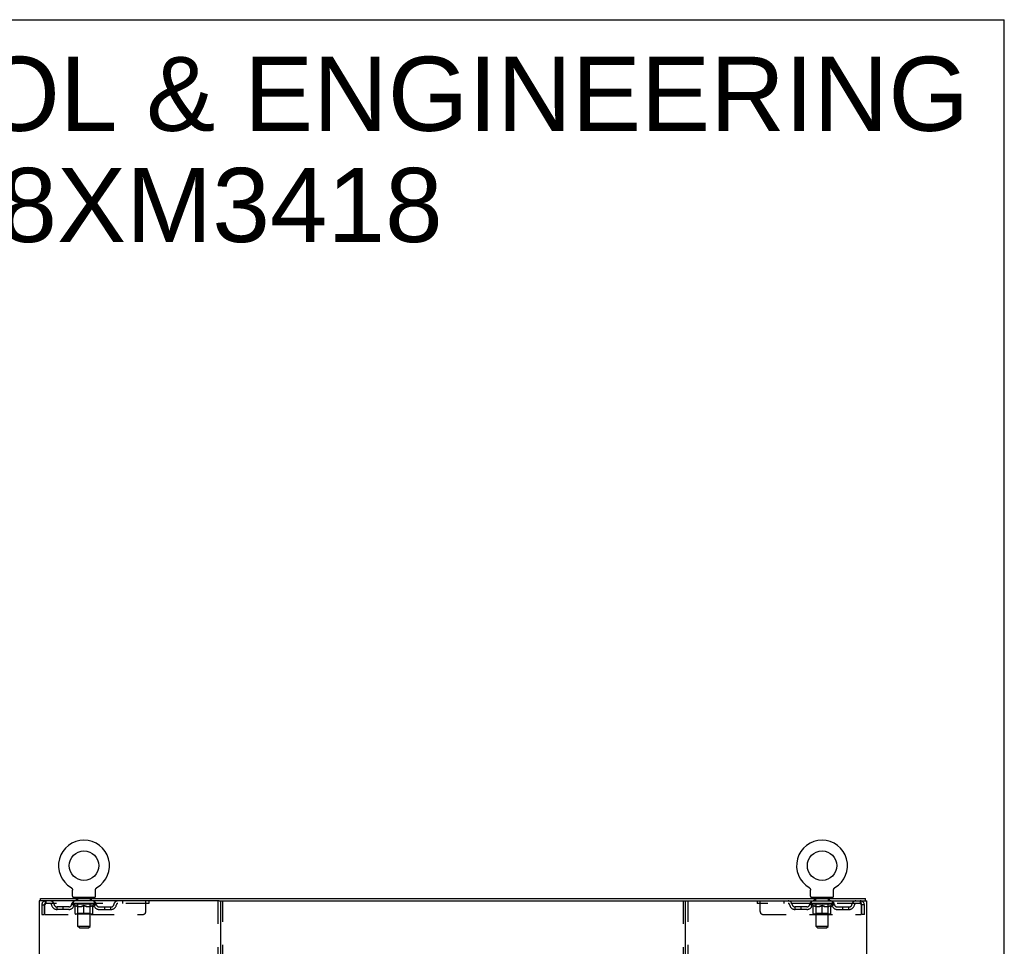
# Model space of a CAD drawing. Header units: inches. Extents: x 0 to 174, y 0 to 112.
# Tile 13 of 13: x 133 to 174, y 74 to 112. Entities that reach past the tile are written whole.
import ezdxf

# ---------------------------------------------------------------- set-up
doc = ezdxf.new("R2010")
doc.units = ezdxf.units.IN
doc.header["$LTSCALE"] = 9.560375
doc.header["$MEASUREMENT"] = 0
doc.linetypes.add('HIDDEN', pattern=[0.2, 0.1, -0.1])
doc.layers.get('0').update_dxf_attribs({"linetype": 'CONTINUOUS'})
doc.layers.add('DEFAULT_2', color=8, linetype='HIDDEN')
doc.layers.add('DIMENSIONS', color=7, linetype='CONTINUOUS')
doc.styles.get("Standard").update_dxf_attribs({"font": 'arial.ttf'})

msp = doc.modelspace()

# ---------------------------------------------------------------- linework, layer by layer
at = {"color": 7, "linetype": 'Continuous'}
for p, q in [((0, 112.475), (173.825, 112.475)), ((173.825, 0), (173.825, 112.475)), ((135.205, 76.551), (135.205, 76.551)), ((135.205, 76.551), (135.208, 76.549)), ((135.208, 76.549), (135.212, 76.546)), ((135.212, 76.546), (135.215, 76.544)), ((135.215, 76.544), (135.219, 76.541)), ((135.219, 76.541), (135.222, 76.538)), ((135.222, 76.538), (135.225, 76.536)), ((135.225, 76.536), (135.229, 76.533)), ((135.229, 76.533), (135.232, 76.529)), ((135.232, 76.529), (135.235, 76.526)), ((135.235, 76.526), (135.237, 76.523)), ((135.237, 76.523), (135.24, 76.52)), ((135.24, 76.52), (135.243, 76.516)), ((135.243, 76.516), (135.245, 76.512)), ((135.245, 76.513), (135.247, 76.509)), ((135.247, 76.509), (135.25, 76.505)), ((135.25, 76.505), (135.252, 76.501)), ((135.252, 76.501), (135.254, 76.497)), ((135.254, 76.497), (135.256, 76.493)), ((135.255, 76.493), (135.257, 76.489)), ((135.257, 76.489), (135.259, 76.485)), ((135.259, 76.485), (135.26, 76.481)), ((135.26, 76.481), (135.261, 76.477)), ((135.261, 76.477), (135.262, 76.473)), ((135.262, 76.473), (135.263, 76.469)), ((135.263, 76.469), (135.264, 76.464)), ((135.266, 76.451), (135.266, 76.447)), ((135.266, 76.447), (135.266, 76.443)), ((135.266, 76.194), (135.266, 76.443)), ((136.216, 76.194), (136.216, 76.443)), ((136.218, 76.464), (136.219, 76.469)), ((136.219, 76.473), (136.221, 76.477)), ((136.219, 76.469), (136.219, 76.473)), ((136.221, 76.477), (136.222, 76.481)), ((136.222, 76.481), (136.223, 76.485)), ((136.223, 76.485), (136.225, 76.489)), ((136.225, 76.489), (136.226, 76.493)), ((136.226, 76.493), (136.228, 76.497)), ((136.228, 76.497), (136.23, 76.501)), ((136.23, 76.501), (136.232, 76.505)), ((136.232, 76.505), (136.234, 76.509)), ((136.234, 76.509), (136.237, 76.513)), ((136.237, 76.512), (136.239, 76.516)), ((136.239, 76.516), (136.242, 76.52)), ((136.242, 76.52), (136.245, 76.523)), ((136.245, 76.523), (136.247, 76.526)), ((136.247, 76.526), (136.25, 76.529)), ((136.25, 76.529), (136.253, 76.533)), ((136.253, 76.533), (136.257, 76.536)), ((136.256, 76.536), (136.26, 76.538)), ((136.26, 76.538), (136.263, 76.541)), ((136.263, 76.541), (136.267, 76.544)), ((136.266, 76.544), (136.27, 76.546)), ((136.27, 76.546), (136.274, 76.549)), ((136.27, 76.546), (136.272, 76.547)), ((136.274, 76.549), (136.277, 76.551)), ((136.277, 76.551), (136.277, 76.551)), ((165.747, 76.551), (165.747, 76.551)), ((165.747, 76.551), (165.75, 76.549)), ((165.75, 76.549), (165.754, 76.546)), ((165.754, 76.546), (165.757, 76.544)), ((165.757, 76.544), (165.761, 76.541)), ((165.761, 76.541), (165.764, 76.538)), ((165.764, 76.538), (165.767, 76.536)), ((165.767, 76.536), (165.771, 76.533)), ((165.771, 76.533), (165.774, 76.529)), ((165.774, 76.529), (165.777, 76.526)), ((165.777, 76.526), (165.779, 76.523)), ((165.779, 76.523), (165.782, 76.52)), ((165.782, 76.52), (165.785, 76.516)), ((165.785, 76.516), (165.787, 76.512)), ((165.787, 76.513), (165.789, 76.509)), ((165.789, 76.509), (165.792, 76.505)), ((165.792, 76.505), (165.794, 76.501)), ((165.794, 76.501), (165.796, 76.497)), ((165.796, 76.497), (165.798, 76.493)), ((165.797, 76.493), (165.799, 76.489)), ((165.799, 76.489), (165.801, 76.485)), ((165.801, 76.485), (165.802, 76.481)), ((165.802, 76.481), (165.803, 76.477)), ((165.803, 76.477), (165.804, 76.473)), ((165.804, 76.473), (165.805, 76.469)), ((165.805, 76.469), (165.806, 76.464)), ((165.808, 76.451), (165.808, 76.447)), ((165.808, 76.447), (165.808, 76.443)), ((165.808, 76.194), (165.808, 76.443)), ((166.758, 76.194), (166.758, 76.443)), ((166.76, 76.464), (166.761, 76.469)), ((166.761, 76.473), (166.763, 76.477)), ((166.761, 76.469), (166.761, 76.473)), ((166.763, 76.477), (166.764, 76.481)), ((166.764, 76.481), (166.765, 76.485)), ((166.765, 76.485), (166.767, 76.489)), ((166.767, 76.489), (166.768, 76.493)), ((166.768, 76.493), (166.77, 76.497)), ((166.77, 76.497), (166.772, 76.501)), ((166.772, 76.501), (166.774, 76.505)), ((166.774, 76.505), (166.776, 76.509)), ((166.776, 76.509), (166.779, 76.513)), ((166.779, 76.512), (166.781, 76.516)), ((166.781, 76.516), (166.784, 76.52)), ((166.784, 76.52), (166.787, 76.523)), ((166.787, 76.523), (166.789, 76.526)), ((166.789, 76.526), (166.792, 76.529)), ((166.792, 76.529), (166.795, 76.533)), ((166.795, 76.533), (166.799, 76.536)), ((166.798, 76.536), (166.802, 76.538)), ((166.802, 76.538), (166.805, 76.541)), ((166.805, 76.541), (166.809, 76.544)), ((166.808, 76.544), (166.812, 76.546)), ((166.812, 76.546), (166.816, 76.549)), ((166.812, 76.546), (166.814, 76.547)), ((166.816, 76.549), (166.819, 76.551)), ((166.819, 76.551), (166.819, 76.551)), ((133.939, 76), (133.939, 76.104)), ((135.303, 76.134), (135.303, 76.104)), ((136.178, 76.134), (135.303, 76.134)), ((136.178, 76.134), (136.178, 76.104)), ((141.328, 76), (160.696, 76)), ((165.845, 76.134), (165.845, 76.104)), ((166.72, 76.134), (165.845, 76.134)), ((166.72, 76.134), (166.72, 76.104)), ((168.085, 76), (168.085, 76.104))]:
    msp.add_line(p, q, dxfattribs=at)
at = {"color": 3, "linetype": 'Continuous'}
for p, q in [((133.887, 76), (133.887, 8.208)), ((141.328, 76), (133.887, 76)), ((133.939, 76.104), (168.085, 76.104)), ((141.387, 76), (141.387, 8.208)), ((160.637, 8.208), (160.637, 76)), ((160.696, 76), (168.137, 76)), ((168.137, 8.208), (168.137, 76))]:
    msp.add_line(p, q, dxfattribs=at)
at = {"color": 7, "linetype": 'Continuous'}
for points in [[(135.264, 76.464), (135.265, 76.46), (135.265, 76.456), (135.266, 76.451), (135.266, 76.447)], [(136.216, 76.447), (136.216, 76.451), (136.217, 76.456), (136.217, 76.46), (136.218, 76.464)], [(136.216, 76.443), (136.216, 76.447), (136.216, 76.451), (136.217, 76.456), (136.217, 76.46), (136.218, 76.464)], [(165.806, 76.464), (165.807, 76.46), (165.807, 76.456), (165.808, 76.451), (165.808, 76.447)], [(166.758, 76.443), (166.758, 76.447), (166.758, 76.451), (166.759, 76.456), (166.759, 76.46), (166.76, 76.464)], [(166.758, 76.447), (166.758, 76.451), (166.759, 76.456), (166.759, 76.46), (166.76, 76.464)]]:
    msp.add_lwpolyline(points, dxfattribs=at)
for centre in [(135.741, 77.458), (166.283, 77.458)]:
    msp.add_circle(centre, 0.609, dxfattribs=at)
for centre, radius, start, end in [((135.741, 77.458), 1.054, 300.3993, 239.6007), ((166.283, 77.458), 1.054, 300.3993, 239.6007), ((135.326, 76.194), 0.06, 180, 270), ((136.156, 76.194), 0.06, 270, 360), ((165.868, 76.194), 0.06, 180, 270), ((166.698, 76.194), 0.06, 270, 360)]:
    msp.add_arc(centre, radius, start, end, dxfattribs=at)
at = {"layer": 'DEFAULT_2', "color": 8, "linetype": 'HIDDEN'}
for p, q in [((135.205, 76.551), (135.205, 76.551)), ((135.21, 76.547), (135.212, 76.546)), ((165.747, 76.551), (165.747, 76.551)), ((165.752, 76.547), (165.754, 76.546)), ((133.991, 75.833), (133.991, 75.438)), ((133.991, 75.833), (134.095, 75.833)), ((134.095, 75.833), (134.095, 75.438)), ((134.125, 75.438), (134.125, 75.833)), ((134.158, 76), (134.158, 75.896)), ((138.428, 75.896), (134.158, 75.896)), ((135.235, 75.859), (135.235, 75.896)), ((135.362, 75.77), (135.235, 75.859)), ((136.247, 75.859), (135.235, 75.859)), ((135.242, 75.891), (135.242, 75.896)), ((135.249, 75.888), (135.249, 75.891)), ((135.249, 75.888), (136.233, 75.888)), ((135.256, 75.888), (135.256, 75.891)), ((135.257, 75.888), (135.257, 75.891)), ((135.265, 75.891), (135.265, 75.896)), ((135.278, 75.888), (135.278, 75.891)), ((135.28, 75.888), (135.28, 75.891)), ((135.303, 75.896), (135.303, 76)), ((135.303, 75.891), (135.303, 75.896)), ((135.314, 75.888), (135.314, 75.891)), ((135.316, 75.888), (135.316, 75.891)), ((135.48, 75.891), (135.319, 75.891)), ((135.353, 75.891), (135.353, 75.896)), ((135.354, 75.888), (135.354, 75.891)), ((135.355, 75.888), (135.355, 75.891)), ((135.357, 75.888), (135.357, 75.891)), ((135.363, 75.888), (135.363, 75.891)), ((135.363, 75.888), (135.363, 75.891)), ((135.366, 75.888), (135.366, 75.891)), ((135.368, 75.888), (135.368, 75.892)), ((135.37, 75.48), (135.37, 75.804)), ((135.372, 75.888), (135.372, 75.891)), ((135.383, 75.888), (135.383, 75.891)), ((135.396, 76.134), (135.396, 76.104)), ((135.398, 75.888), (135.398, 75.893)), ((135.398, 75.888), (135.398, 75.891)), ((135.414, 75.888), (135.414, 75.891)), ((135.414, 75.888), (135.414, 75.891)), ((135.416, 75.891), (135.416, 75.896)), ((135.423, 75.888), (135.423, 75.891)), ((135.427, 75.888), (135.427, 75.891)), ((135.431, 76.044), (135.431, 76.124)), ((135.434, 75.888), (135.434, 75.891)), ((135.5, 76.034), (135.441, 76.034)), ((135.443, 75.888), (135.443, 75.894)), ((135.455, 75.888), (135.455, 75.891)), ((135.458, 75.888), (135.458, 75.891)), ((135.48, 75.888), (135.48, 75.891)), ((135.533, 75.891), (135.484, 75.891)), ((135.488, 75.891), (135.488, 75.896)), ((135.491, 75.482), (135.491, 75.857)), ((135.492, 74.944), (135.492, 76.024)), ((135.493, 75.888), (135.493, 75.891)), ((135.497, 75.888), (135.497, 75.891)), ((135.502, 75.888), (135.502, 75.895)), ((135.505, 75.888), (135.505, 75.891)), ((135.514, 75.888), (135.514, 75.891)), ((135.533, 75.888), (135.533, 75.891)), ((135.593, 75.891), (135.546, 75.891)), ((135.562, 75.888), (135.562, 75.891)), ((135.568, 75.891), (135.568, 75.896)), ((135.571, 75.888), (135.571, 75.891)), ((135.573, 75.888), (135.573, 75.896)), ((135.575, 75.888), (135.575, 75.891)), ((135.581, 75.888), (135.581, 75.891)), ((135.593, 75.888), (135.593, 75.891)), ((135.657, 75.891), (135.614, 75.891)), ((135.624, 75.888), (135.624, 75.891)), ((135.649, 75.891), (135.711, 75.895)), ((135.653, 75.891), (135.653, 75.896)), ((135.653, 75.891), (135.653, 75.896)), ((135.653, 75.896), (135.653, 75.896)), ((135.653, 75.888), (135.653, 75.891)), ((135.657, 75.888), (135.657, 75.891)), ((135.657, 75.888), (135.657, 75.891)), ((135.658, 75.888), (135.658, 75.891)), ((135.686, 75.891), (135.737, 75.891)), ((135.69, 75.888), (135.69, 75.891)), ((135.694, 75.891), (135.694, 75.894)), ((135.711, 75.891), (135.711, 75.895)), ((135.724, 75.888), (135.724, 75.891)), ((135.739, 75.891), (135.739, 75.891)), ((135.739, 75.888), (135.739, 75.891)), ((135.739, 75.888), (135.739, 75.891)), ((135.741, 75.891), (135.741, 75.896)), ((135.741, 75.896), (135.832, 75.891)), ((135.741, 75.45), (135.741, 75.805)), ((135.743, 75.888), (135.743, 75.891)), ((135.743, 75.888), (135.743, 75.891)), ((135.743, 75.891), (135.743, 75.891)), ((135.758, 75.888), (135.758, 75.891)), ((135.758, 75.891), (135.796, 75.891)), ((135.792, 75.888), (135.792, 75.891)), ((135.824, 75.888), (135.824, 75.891)), ((135.825, 75.888), (135.825, 75.891)), ((135.825, 75.888), (135.825, 75.891)), ((135.825, 75.891), (135.868, 75.891)), ((135.828, 75.891), (135.828, 75.896)), ((135.828, 75.896), (135.829, 75.896)), ((135.828, 75.888), (135.828, 75.891)), ((135.829, 75.891), (135.829, 75.896)), ((135.858, 75.888), (135.858, 75.891)), ((135.889, 75.888), (135.889, 75.891)), ((135.889, 75.891), (135.936, 75.891)), ((135.901, 75.888), (135.901, 75.891)), ((135.907, 75.888), (135.907, 75.891)), ((135.909, 75.888), (135.909, 75.896)), ((135.911, 75.888), (135.911, 75.891)), ((135.914, 75.891), (135.914, 75.896)), ((135.92, 75.888), (135.92, 75.891)), ((135.949, 75.888), (135.949, 75.891)), ((135.949, 75.891), (135.998, 75.891)), ((135.968, 75.888), (135.968, 75.891)), ((135.977, 75.888), (135.977, 75.891)), ((135.98, 75.888), (135.98, 75.895)), ((136.041, 76.034), (135.982, 76.034)), ((135.985, 75.888), (135.985, 75.891)), ((135.989, 75.888), (135.989, 75.891)), ((135.99, 74.944), (135.99, 76.024)), ((135.991, 75.482), (135.991, 75.857)), ((135.994, 75.891), (135.994, 75.896)), ((136.002, 75.888), (136.002, 75.891)), ((136.002, 75.891), (136.163, 75.891)), ((136.024, 75.888), (136.024, 75.891)), ((136.026, 75.888), (136.026, 75.891)), ((136.039, 75.888), (136.039, 75.894)), ((136.048, 75.888), (136.048, 75.891)), ((136.051, 76.044), (136.051, 76.124)), ((136.055, 75.888), (136.055, 75.891)), ((136.059, 75.888), (136.059, 75.891)), ((136.066, 75.891), (136.066, 75.896)), ((136.068, 75.888), (136.068, 75.891)), ((136.068, 75.888), (136.068, 75.891)), ((136.084, 75.888), (136.084, 75.893)), ((136.084, 75.888), (136.084, 75.891)), ((136.086, 76.134), (136.086, 76.104)), ((136.099, 75.888), (136.099, 75.891)), ((136.11, 75.888), (136.11, 75.891)), ((136.111, 75.48), (136.111, 75.804)), ((136.113, 75.888), (136.113, 75.892)), ((136.116, 75.888), (136.116, 75.891)), ((136.119, 75.888), (136.119, 75.891)), ((136.119, 75.888), (136.119, 75.891)), ((136.12, 75.77), (136.247, 75.859)), ((136.125, 75.888), (136.125, 75.891)), ((136.127, 75.888), (136.127, 75.891)), ((136.128, 75.888), (136.128, 75.891)), ((136.129, 75.891), (136.129, 75.896)), ((136.166, 75.888), (136.166, 75.891)), ((136.168, 75.888), (136.168, 75.891)), ((136.178, 75.896), (136.178, 76)), ((136.179, 75.891), (136.179, 75.896)), ((136.202, 75.888), (136.202, 75.891)), ((136.204, 75.888), (136.204, 75.891)), ((136.217, 75.891), (136.217, 75.896)), ((136.225, 75.888), (136.225, 75.891)), ((136.225, 75.888), (136.225, 75.891)), ((136.233, 75.888), (136.233, 75.891)), ((136.239, 75.891), (136.239, 75.896)), ((136.247, 75.859), (136.247, 75.896)), ((137.328, 76), (137.328, 75.896)), ((138.303, 75.563), (138.303, 76)), ((138.428, 76), (138.428, 75.896)), ((141.283, 76), (141.283, 8.208)), ((141.491, 8.208), (141.491, 76)), ((160.533, 76), (160.533, 8.208)), ((160.741, 8.208), (160.741, 76)), ((163.595, 76), (163.595, 75.896)), ((167.866, 75.896), (163.595, 75.896)), ((163.72, 75.563), (163.72, 76)), ((164.695, 76), (164.695, 75.896)), ((165.777, 75.859), (165.777, 75.896)), ((166.789, 75.859), (165.777, 75.859)), ((165.904, 75.77), (165.777, 75.859)), ((165.784, 75.891), (165.784, 75.896)), ((165.791, 75.888), (165.791, 75.891)), ((165.791, 75.888), (166.775, 75.888)), ((165.798, 75.888), (165.798, 75.891)), ((165.799, 75.888), (165.799, 75.891)), ((165.807, 75.891), (165.807, 75.896)), ((165.82, 75.888), (165.82, 75.891)), ((165.822, 75.888), (165.822, 75.891)), ((165.845, 75.896), (165.845, 76)), ((165.845, 75.891), (165.845, 75.896)), ((165.856, 75.888), (165.856, 75.891)), ((165.858, 75.888), (165.858, 75.891)), ((166.022, 75.891), (165.861, 75.891)), ((165.895, 75.891), (165.895, 75.896)), ((165.896, 75.888), (165.896, 75.891)), ((165.897, 75.888), (165.897, 75.891)), ((165.899, 75.888), (165.899, 75.891)), ((165.905, 75.888), (165.905, 75.891)), ((165.905, 75.888), (165.905, 75.891)), ((165.908, 75.888), (165.908, 75.891)), ((165.91, 75.888), (165.91, 75.892)), ((165.912, 75.48), (165.912, 75.804)), ((165.914, 75.888), (165.914, 75.891)), ((165.925, 75.888), (165.925, 75.891)), ((165.938, 76.134), (165.938, 76.104)), ((165.94, 75.888), (165.94, 75.893)), ((165.94, 75.888), (165.94, 75.891)), ((165.956, 75.888), (165.956, 75.891)), ((165.956, 75.888), (165.956, 75.891)), ((165.958, 75.891), (165.958, 75.896)), ((165.965, 75.888), (165.965, 75.891)), ((165.969, 75.888), (165.969, 75.891)), ((165.973, 76.044), (165.973, 76.124)), ((165.976, 75.888), (165.976, 75.891)), ((166.042, 76.034), (165.983, 76.034)), ((165.985, 75.888), (165.985, 75.894)), ((165.997, 75.888), (165.997, 75.891)), ((166, 75.888), (166, 75.891)), ((166.022, 75.888), (166.022, 75.891)), ((166.075, 75.891), (166.026, 75.891)), ((166.03, 75.891), (166.03, 75.896)), ((166.033, 75.482), (166.033, 75.857)), ((166.034, 74.944), (166.034, 76.024)), ((166.035, 75.888), (166.035, 75.891)), ((166.039, 75.888), (166.039, 75.891)), ((166.044, 75.888), (166.044, 75.895)), ((166.047, 75.888), (166.047, 75.891)), ((166.056, 75.888), (166.056, 75.891)), ((166.075, 75.888), (166.075, 75.891)), ((166.135, 75.891), (166.088, 75.891)), ((166.104, 75.888), (166.104, 75.891)), ((166.11, 75.891), (166.11, 75.896)), ((166.113, 75.888), (166.113, 75.891)), ((166.115, 75.888), (166.115, 75.896)), ((166.117, 75.888), (166.117, 75.891)), ((166.123, 75.888), (166.123, 75.891)), ((166.135, 75.888), (166.135, 75.891)), ((166.199, 75.891), (166.156, 75.891)), ((166.166, 75.888), (166.166, 75.891)), ((166.191, 75.891), (166.253, 75.895)), ((166.195, 75.891), (166.195, 75.896)), ((166.195, 75.891), (166.195, 75.896)), ((166.195, 75.896), (166.195, 75.896)), ((166.195, 75.888), (166.195, 75.891)), ((166.199, 75.888), (166.199, 75.891)), ((166.199, 75.888), (166.199, 75.891)), ((166.2, 75.888), (166.2, 75.891)), ((166.228, 75.891), (166.279, 75.891)), ((166.232, 75.888), (166.232, 75.891)), ((166.236, 75.891), (166.236, 75.894)), ((166.253, 75.891), (166.253, 75.895)), ((166.266, 75.888), (166.266, 75.891)), ((166.281, 75.891), (166.281, 75.891)), ((166.281, 75.888), (166.281, 75.891)), ((166.281, 75.888), (166.281, 75.891)), ((166.283, 75.891), (166.283, 75.896)), ((166.283, 75.896), (166.374, 75.891)), ((166.283, 75.45), (166.283, 75.805)), ((166.285, 75.888), (166.285, 75.891)), ((166.285, 75.888), (166.285, 75.891)), ((166.285, 75.891), (166.285, 75.891)), ((166.3, 75.888), (166.3, 75.891)), ((166.3, 75.891), (166.338, 75.891)), ((166.334, 75.888), (166.334, 75.891)), ((166.366, 75.888), (166.366, 75.891)), ((166.367, 75.888), (166.367, 75.891)), ((166.367, 75.888), (166.367, 75.891)), ((166.367, 75.891), (166.41, 75.891)), ((166.37, 75.891), (166.37, 75.896)), ((166.37, 75.896), (166.371, 75.896)), ((166.37, 75.888), (166.37, 75.891)), ((166.371, 75.891), (166.371, 75.896)), ((166.4, 75.888), (166.4, 75.891)), ((166.431, 75.888), (166.431, 75.891)), ((166.431, 75.891), (166.478, 75.891)), ((166.443, 75.888), (166.443, 75.891)), ((166.449, 75.888), (166.449, 75.891)), ((166.451, 75.888), (166.451, 75.896)), ((166.453, 75.888), (166.453, 75.891)), ((166.456, 75.891), (166.456, 75.896)), ((166.462, 75.888), (166.462, 75.891)), ((166.491, 75.888), (166.491, 75.891)), ((166.491, 75.891), (166.54, 75.891)), ((166.51, 75.888), (166.51, 75.891)), ((166.519, 75.888), (166.519, 75.891)), ((166.522, 75.888), (166.522, 75.895)), ((166.583, 76.034), (166.524, 76.034)), ((166.527, 75.888), (166.527, 75.891)), ((166.531, 75.888), (166.531, 75.891)), ((166.532, 74.944), (166.532, 76.024)), ((166.533, 75.482), (166.533, 75.857)), ((166.536, 75.891), (166.536, 75.896)), ((166.544, 75.888), (166.544, 75.891)), ((166.544, 75.891), (166.705, 75.891)), ((166.566, 75.888), (166.566, 75.891)), ((166.568, 75.888), (166.568, 75.891)), ((166.581, 75.888), (166.581, 75.894)), ((166.59, 75.888), (166.59, 75.891)), ((166.593, 76.044), (166.593, 76.124)), ((166.597, 75.888), (166.597, 75.891)), ((166.601, 75.888), (166.601, 75.891)), ((166.608, 75.891), (166.608, 75.896)), ((166.61, 75.888), (166.61, 75.891)), ((166.61, 75.888), (166.61, 75.891)), ((166.626, 75.888), (166.626, 75.893)), ((166.626, 75.888), (166.626, 75.891)), ((166.628, 76.134), (166.628, 76.104)), ((166.641, 75.888), (166.641, 75.891)), ((166.652, 75.888), (166.652, 75.891)), ((166.653, 75.48), (166.653, 75.804)), ((166.655, 75.888), (166.655, 75.892)), ((166.658, 75.888), (166.658, 75.891)), ((166.661, 75.888), (166.661, 75.891)), ((166.661, 75.888), (166.661, 75.891)), ((166.662, 75.77), (166.789, 75.859)), ((166.667, 75.888), (166.667, 75.891)), ((166.669, 75.888), (166.669, 75.891)), ((166.67, 75.888), (166.67, 75.891)), ((166.671, 75.891), (166.671, 75.896)), ((166.708, 75.888), (166.708, 75.891)), ((166.71, 75.888), (166.71, 75.891)), ((166.72, 75.896), (166.72, 76)), ((166.721, 75.891), (166.721, 75.896)), ((166.744, 75.888), (166.744, 75.891)), ((166.746, 75.888), (166.746, 75.891)), ((166.759, 75.891), (166.759, 75.896)), ((166.767, 75.888), (166.767, 75.891)), ((166.767, 75.888), (166.767, 75.891)), ((166.775, 75.888), (166.775, 75.891)), ((166.781, 75.891), (166.781, 75.896)), ((166.789, 75.859), (166.789, 75.896)), ((167.866, 76), (167.866, 75.896)), ((167.899, 75.833), (167.899, 75.438)), ((167.929, 75.438), (167.929, 75.833)), ((168.033, 75.833), (167.929, 75.833)), ((168.033, 75.438), (168.033, 75.833)), ((133.991, 75.438), (134.095, 75.438)), ((134.125, 75.438), (138.178, 75.438)), ((134.626, 75.645), (134.626, 75.749)), ((135.109, 75.749), (134.626, 75.749)), ((135.109, 75.645), (134.626, 75.645)), ((134.876, 75.645), (134.876, 75.749)), ((135.362, 75.77), (135.37, 75.77)), ((136.082, 75.45), (135.4, 75.45)), ((135.491, 75.482), (135.459, 75.45)), ((135.484, 75.77), (135.628, 75.77)), ((135.991, 75.482), (135.491, 75.482)), ((135.854, 75.77), (135.998, 75.77)), ((135.991, 75.482), (136.023, 75.45)), ((136.111, 75.77), (136.12, 75.77)), ((136.373, 75.749), (136.856, 75.749)), ((136.373, 75.645), (136.856, 75.645)), ((136.606, 75.645), (136.606, 75.749)), ((136.856, 75.645), (136.856, 75.749)), ((163.845, 75.438), (167.899, 75.438)), ((165.168, 75.645), (165.168, 75.749)), ((165.651, 75.749), (165.168, 75.749)), ((165.651, 75.645), (165.168, 75.645)), ((165.418, 75.645), (165.418, 75.749)), ((165.904, 75.77), (165.912, 75.77)), ((166.624, 75.45), (165.942, 75.45)), ((166.033, 75.482), (166.001, 75.45)), ((166.026, 75.77), (166.17, 75.77)), ((166.533, 75.482), (166.033, 75.482)), ((166.396, 75.77), (166.54, 75.77)), ((166.533, 75.482), (166.565, 75.45)), ((166.653, 75.77), (166.662, 75.77)), ((166.915, 75.749), (167.398, 75.749)), ((166.915, 75.645), (167.398, 75.645)), ((167.148, 75.645), (167.148, 75.749)), ((167.398, 75.645), (167.398, 75.749)), ((168.033, 75.438), (167.929, 75.438)), ((135.552, 74.884), (135.492, 74.944)), ((135.99, 74.944), (135.492, 74.944)), ((135.552, 74.884), (135.93, 74.884)), ((135.93, 74.884), (135.99, 74.944)), ((166.532, 74.944), (166.034, 74.944)), ((166.094, 74.884), (166.034, 74.944)), ((166.094, 74.884), (166.472, 74.884)), ((166.472, 74.884), (166.532, 74.944))]:
    msp.add_line(p, q, dxfattribs=at)
for points in [[(134.158, 76), (134.156, 75.999), (134.153, 75.996), (134.151, 75.991), (134.149, 75.984), (134.146, 75.975), (134.144, 75.964), (134.141, 75.951), (134.139, 75.937), (134.137, 75.922), (134.134, 75.906), (134.132, 75.888), (134.13, 75.87), (134.127, 75.852), (134.125, 75.833)], [(134.158, 75.896), (134.156, 75.896), (134.153, 75.895), (134.151, 75.893), (134.149, 75.89), (134.146, 75.887), (134.144, 75.883), (134.141, 75.878), (134.139, 75.873), (134.137, 75.867), (134.134, 75.861), (134.132, 75.854), (134.13, 75.847), (134.127, 75.84), (134.125, 75.833)], [(135.37, 75.804), (135.39, 75.796), (135.409, 75.789), (135.428, 75.783), (135.447, 75.778), (135.466, 75.773), (135.484, 75.77)], [(135.49, 75.77), (135.471, 75.773), (135.451, 75.778), (135.431, 75.783), (135.411, 75.789), (135.391, 75.797), (135.37, 75.804)], [(135.741, 75.805), (135.72, 75.797), (135.7, 75.79), (135.68, 75.783), (135.66, 75.778), (135.64, 75.773), (135.62, 75.77)], [(135.628, 75.77), (135.647, 75.774), (135.665, 75.778), (135.684, 75.783), (135.703, 75.789), (135.722, 75.796), (135.741, 75.803)], [(135.862, 75.77), (135.842, 75.773), (135.822, 75.778), (135.802, 75.783), (135.782, 75.79), (135.762, 75.797), (135.741, 75.805)], [(135.741, 75.803), (135.76, 75.796), (135.78, 75.789), (135.798, 75.783), (135.817, 75.778), (135.835, 75.773), (135.854, 75.77)], [(136.111, 75.804), (136.091, 75.796), (136.071, 75.789), (136.051, 75.783), (136.031, 75.778), (136.011, 75.773), (135.992, 75.77)], [(135.998, 75.77), (136.016, 75.774), (136.035, 75.778), (136.054, 75.783), (136.073, 75.789), (136.092, 75.796), (136.111, 75.804)], [(166.032, 75.77), (166.013, 75.773), (165.993, 75.778), (165.973, 75.783), (165.953, 75.789), (165.933, 75.797), (165.912, 75.804)], [(165.912, 75.804), (165.932, 75.796), (165.951, 75.789), (165.97, 75.783), (165.989, 75.778), (166.008, 75.773), (166.026, 75.77)], [(166.283, 75.805), (166.262, 75.797), (166.242, 75.79), (166.222, 75.783), (166.202, 75.778), (166.182, 75.773), (166.162, 75.77)], [(166.17, 75.77), (166.189, 75.774), (166.207, 75.778), (166.226, 75.783), (166.245, 75.789), (166.264, 75.796), (166.283, 75.803)], [(166.404, 75.77), (166.384, 75.773), (166.364, 75.778), (166.344, 75.783), (166.324, 75.79), (166.304, 75.797), (166.283, 75.805)], [(166.283, 75.803), (166.302, 75.796), (166.322, 75.789), (166.34, 75.783), (166.359, 75.778), (166.377, 75.773), (166.396, 75.77)], [(166.653, 75.804), (166.633, 75.796), (166.613, 75.789), (166.593, 75.783), (166.573, 75.778), (166.553, 75.773), (166.534, 75.77)], [(166.54, 75.77), (166.558, 75.774), (166.577, 75.778), (166.596, 75.783), (166.615, 75.789), (166.634, 75.796), (166.653, 75.804)], [(167.871, 75.996), (167.868, 75.999), (167.866, 76)], [(167.88, 75.883), (167.878, 75.887), (167.875, 75.89), (167.873, 75.893), (167.871, 75.895), (167.868, 75.896), (167.866, 75.896)], [(167.871, 75.996), (167.873, 75.991), (167.875, 75.984), (167.878, 75.975), (167.88, 75.964), (167.882, 75.951), (167.885, 75.937), (167.887, 75.922), (167.89, 75.906), (167.892, 75.888), (167.894, 75.87), (167.897, 75.852), (167.899, 75.833)], [(167.88, 75.883), (167.882, 75.878), (167.885, 75.873), (167.887, 75.867), (167.89, 75.861), (167.892, 75.854), (167.894, 75.847), (167.897, 75.84), (167.899, 75.833)]]:
    msp.add_lwpolyline(points, dxfattribs=at)
for centre, radius, start, end in [((134.158, 75.833), 0.167, 90, 180), ((134.158, 75.833), 0.063, 90, 180), ((134.337, 75.833), 0.167, 8.0716, 90), ((134.338, 75.834), 0.0625, 7.9863, 90), ((134.626, 75.874), 0.229, 187.9863, 270), ((134.626, 75.874), 0.125, 188.0716, 270), ((135.109, 75.874), 0.125, 270, 351.9284), ((135.109, 75.874), 0.229, 270, 352.0137), ((135.398, 75.833), 0.167, 90, 171.9284), ((135.398, 75.834), 0.0625, 90, 172.0137), ((135.421, 76.124), 0.01, 0, 90), ((135.441, 76.044), 0.01, 180, 270), ((135.459, 75.857), 0.0318, 0, 90), ((135.482, 76.024), 0.01, 0, 90), ((136, 76.024), 0.01, 90, 180), ((136.023, 75.857), 0.0318, 90, 180), ((136.041, 76.044), 0.01, 270, 360), ((136.061, 76.124), 0.01, 90, 180), ((136.083, 75.833), 0.167, 8.0716, 90), ((136.084, 75.834), 0.0625, 7.9863, 90), ((136.373, 75.874), 0.229, 187.9863, 270), ((136.373, 75.874), 0.125, 188.0716, 270), ((136.856, 75.874), 0.125, 270, 351.9284), ((136.856, 75.874), 0.229, 270, 352.0137), ((137.145, 75.833), 0.167, 90, 171.9284), ((137.144, 75.834), 0.0625, 90, 172.0137), ((164.879, 75.833), 0.167, 8.0716, 90), ((164.88, 75.834), 0.0625, 7.9863, 90), ((165.168, 75.874), 0.229, 187.9863, 270), ((165.168, 75.874), 0.125, 188.0716, 270), ((165.651, 75.874), 0.125, 270, 351.9284), ((165.651, 75.874), 0.229, 270, 352.0137), ((165.94, 75.833), 0.167, 90, 171.9284), ((165.94, 75.834), 0.0625, 90, 172.0137), ((165.963, 76.124), 0.01, 0, 90), ((165.983, 76.044), 0.01, 180, 270), ((166.001, 75.857), 0.0318, 0, 90), ((166.024, 76.024), 0.01, 0, 90), ((166.542, 76.024), 0.01, 90, 180), ((166.565, 75.857), 0.0318, 90, 180), ((166.583, 76.044), 0.01, 270, 360), ((166.603, 76.124), 0.01, 90, 180), ((166.625, 75.833), 0.167, 8.0716, 90), ((166.626, 75.834), 0.0625, 7.9863, 90), ((166.915, 75.874), 0.229, 187.9863, 270), ((166.915, 75.874), 0.125, 188.0716, 270), ((167.398, 75.874), 0.125, 270, 351.9284), ((167.398, 75.874), 0.229, 270, 352.0137), ((167.687, 75.833), 0.167, 90, 171.9284), ((167.686, 75.834), 0.0625, 90, 172.0137), ((167.866, 75.833), 0.167, 0, 90), ((167.866, 75.833), 0.063, 0, 90), ((135.4, 75.48), 0.0296, 180, 270), ((136.082, 75.48), 0.0296, 270, 360), ((138.178, 75.563), 0.125, 270, 360), ((163.845, 75.563), 0.125, 180, 270), ((165.942, 75.48), 0.0296, 180, 270), ((166.624, 75.48), 0.0296, 270, 360)]:
    msp.add_arc(centre, radius, start, end, dxfattribs=at)
for centre, major_axis, ratio, start_param, end_param in [((135.741, 75.896), (0.506, 0.005), 0.05963, 2.96643, 3.140963), ((135.219, 75.887), (0.158, 0), 0.060556, 0.430652, 1.470503), ((135.741, 75.896), (0.506, 0), 0.060556, -3.141593, -2.96706), ((135.219, 75.881), (0.158, 0.002), 0.05963, 1.376596, 1.469874), ((135.741, 75.896), (0.506, 0.011), 0.05688, 2.791345, 2.965878), ((135.199, 75.887), (0.158, 0.002), 0.05963, 0.25549, 1.295341), ((135.254, 75.887), (0.158, -0.002), 0.05963, 0.605815, 1.645666), ((135.741, 75.896), (0.506, -0.005), 0.05963, -2.96643, -2.791898), ((135.254, 75.881), (0.158, 0), 0.060556, 1.551758, 1.645036), ((135.199, 75.881), (0.158, 0.003), 0.05688, 1.20151, 1.294789), ((135.255, 75.883), (0.131, 0.001), 0.05963, 1.065228, 1.614276), ((135.239, 75.883), (0.131, 0.003), 0.05688, 0.890143, 1.43919), ((135.286, 75.883), (0.131, 0), 0.060556, 1.240391, 1.789438), ((135.741, 75.896), (0.506, 0.015), 0.052395, 2.616403, 2.790936), ((135.196, 75.887), (0.158, 0.003), 0.05688, 0.080405, 1.120256), ((135.304, 75.887), (0.158, -0.003), 0.05688, 0.7809, 1.820751), ((135.741, 75.896), (0.506, -0.011), 0.05688, -2.791345, -2.616812), ((135.304, 75.881), (0.158, -0.002), 0.05963, 1.72692, 1.820198), ((135.196, 75.881), (0.158, 0.005), 0.052395, 1.026568, 1.119847), ((135.239, 75.883), (0.131, 0.004), 0.052395, 0.715201, 1.264248), ((135.33, 75.883), (0.131, -0.001), 0.05963, 1.415553, 1.9646), ((135.741, 75.896), (0.506, 0.02), 0.046319, 2.441654, 2.616187), ((135.368, 75.887), (0.158, -0.005), 0.052395, 0.955842, 1.995693), ((135.741, 75.896), (0.506, -0.015), 0.052395, -2.616403, -2.44187), ((135.21, 75.887), (0.158, 0.005), 0.052395, -0.094537, 0.945314), ((135.368, 75.881), (0.158, -0.003), 0.05688, 1.902006, 1.995284), ((135.21, 75.881), (0.158, 0.006), 0.046319, 0.851819, 0.945098), ((135.254, 75.883), (0.131, 0.005), 0.046319, 0.540452, 1.089499), ((135.387, 75.883), (0.131, -0.003), 0.05688, 1.590638, 2.139686), ((135.741, 75.896), (0.506, 0.024), 0.038841, 2.267123, 2.441656), ((135.442, 75.887), (0.158, -0.006), 0.046319, 1.130591, 2.170442), ((135.741, 75.896), (0.506, -0.02), 0.046319, -2.441654, -2.267121), ((135.24, 75.887), (0.158, 0.006), 0.046319, -0.269286, 0.770565), ((135.442, 75.881), (0.158, -0.005), 0.052395, 2.076947, 2.170226), ((135.24, 75.881), (0.158, 0.007), 0.038841, 0.677289, 0.770567), ((135.283, 75.883), (0.131, 0.006), 0.038841, 0.365921, 0.914969), ((135.455, 75.883), (0.131, -0.004), 0.052395, 1.76558, 2.314627), ((135.741, 75.896), (0.506, 0.027), 0.030195, 2.09281, 2.267343), ((135.526, 75.887), (0.158, -0.007), 0.038841, 1.305122, 2.344973), ((135.285, 75.887), (0.158, 0.007), 0.038841, -0.443817, 0.596034), ((135.741, 75.896), (0.506, -0.024), 0.038841, -2.267123, -2.092591), ((135.526, 75.881), (0.158, -0.006), 0.046319, 2.251696, 2.344975), ((135.285, 75.881), (0.158, 0.008), 0.030195, 0.502975, 0.596254), ((135.327, 75.883), (0.131, 0.007), 0.030195, 0.191608, 0.740655), ((135.531, 75.883), (0.131, -0.005), 0.046319, 1.940329, 2.489376), ((135.343, 75.887), (0.158, 0.008), 0.030195, -0.61813, 0.421721), ((135.741, 75.896), (0.506, 0.029), 0.020645, 1.918687, 2.09322), ((135.616, 75.887), (0.158, -0.008), 0.030195, 1.479435, 2.519286), ((135.741, 75.896), (0.506, -0.027), 0.030195, -2.09281, -1.918277), ((135.616, 75.881), (0.158, -0.007), 0.038841, 2.426227, 2.519505), ((135.343, 75.881), (0.158, 0.009), 0.020645, 0.328852, 0.422131), ((135.383, 75.883), (0.131, 0.007), 0.020645, 0.017485, 0.566532), ((135.614, 75.883), (0.131, -0.006), 0.038841, 2.11486, 2.663907), ((135.414, 75.887), (0.158, 0.009), 0.020645, -0.792253, 0.247598), ((135.741, 75.896), (0.506, 0.03), 0.010478, 1.744704, 1.919237), ((135.71, 75.887), (0.158, -0.009), 0.020645, 1.653558, 2.693409), ((135.741, 75.896), (0.506, -0.029), 0.020645, -1.918687, -1.744154), ((135.71, 75.881), (0.158, -0.008), 0.030195, 2.60054, 2.693819), ((135.414, 75.881), (0.158, 0.009), 0.010478, 0.154869, 0.248148), ((135.449, 75.883), (0.131, 0.008), 0.010478, 6.126688, 6.675735), ((135.7, 75.883), (0.131, -0.007), 0.030195, 2.289173, 2.83822), ((135.495, 75.887), (0.158, 0.009), 0.010478, -0.966236, -0.000846), ((135.806, 75.887), (0.158, -0.009), 0.010478, 1.827541, 2.867392), ((135.741, 75.896), (0.506, -0.03), 0.010478, -1.744704, -1.570171), ((135.806, 75.881), (0.158, -0.009), 0.020645, 2.774664, 2.867942), ((135.788, 75.883), (0.131, -0.007), 0.020645, 2.463296, 3.012344), ((135.676, 75.887), (0.158, 0.009), 0.010478, 0.274201, 1.314052), ((135.608, 75.883), (0.131, 0.008), 0.010478, -0.000298, 0.504314), ((135.583, 75.881), (0.158, 0.009), 0.010478, 0.192946, 0.399283), ((135.741, 75.896), (0.506, 0.03), 0.010478, -1.578586, -1.396888), ((135.899, 75.881), (0.158, -0.009), 0.010478, 2.948646, 3.041925), ((135.874, 75.883), (0.131, -0.008), 0.010478, 2.637279, 3.142076), ((135.771, 75.887), (0.158, 0.009), 0.020645, 0.448184, 1.488034), ((135.694, 75.883), (0.131, 0.007), 0.020645, 0.129249, 0.678296), ((135.676, 75.881), (0.158, 0.009), 0.020645, 0.273651, 0.366929), ((135.987, 75.887), (0.158, -0.009), 0.010478, -3.140747, -2.175357), ((135.741, 75.896), (0.506, 0.029), 0.020645, -1.397439, -1.222906), ((135.741, 75.896), (0.506, -0.03), 0.010478, 1.222355, 1.396888), ((135.866, 75.887), (0.158, 0.008), 0.030195, 0.622307, 1.662158), ((135.782, 75.883), (0.131, 0.007), 0.030195, 0.303372, 0.852419), ((136.032, 75.883), (0.131, -0.008), 0.010478, 2.749043, 3.29809), ((136.068, 75.887), (0.158, -0.009), 0.020645, 2.893995, 3.933846), ((135.771, 75.881), (0.158, 0.008), 0.030195, 0.447774, 0.541052), ((136.068, 75.881), (0.158, -0.009), 0.010478, 2.893445, 2.986723), ((135.741, 75.896), (0.506, 0.027), 0.030195, -1.223315, -1.048783), ((135.741, 75.896), (0.506, -0.029), 0.020645, 1.048373, 1.222906), ((135.956, 75.887), (0.158, 0.007), 0.038841, 0.79662, 1.836471), ((135.868, 75.883), (0.131, 0.006), 0.038841, 0.477686, 1.026733), ((136.099, 75.883), (0.131, -0.007), 0.020645, 2.57506, 3.124108), ((136.138, 75.887), (0.158, -0.008), 0.030195, 2.719872, 3.759723), ((136.04, 75.887), (0.158, 0.006), 0.046319, 0.971151, 2.011002), ((135.866, 75.881), (0.158, 0.007), 0.038841, 0.622087, 0.715366), ((136.138, 75.881), (0.158, -0.009), 0.020645, 2.719462, 2.812741), ((135.741, 75.896), (0.506, 0.024), 0.038841, -1.049002, -0.874469), ((135.741, 75.896), (0.506, -0.027), 0.030195, 0.87425, 1.048783), ((135.951, 75.883), (0.131, 0.005), 0.046319, 0.652216, 1.201263), ((136.114, 75.887), (0.158, 0.005), 0.052395, 1.1459, 2.185751), ((136.155, 75.883), (0.131, -0.007), 0.030195, 2.400937, 2.949985), ((136.197, 75.887), (0.158, -0.007), 0.038841, 2.545558, 3.585409), ((136.027, 75.883), (0.131, 0.004), 0.052395, 0.826965, 1.376012), ((135.956, 75.881), (0.158, 0.006), 0.046319, 0.796618, 0.889896), ((136.197, 75.881), (0.158, -0.008), 0.030195, 2.545339, 2.638617), ((136.178, 75.887), (0.158, 0.003), 0.05688, 1.320842, 2.360692), ((135.741, 75.896), (0.506, 0.02), 0.046319, -0.874471, -0.699939), ((135.741, 75.896), (0.506, -0.024), 0.038841, 0.699936, 0.874469), ((136.242, 75.887), (0.158, -0.006), 0.046319, 2.371028, 3.410879), ((136.199, 75.883), (0.131, -0.006), 0.038841, 2.226624, 2.775671), ((136.228, 75.887), (0.158, 0.002), 0.05963, 1.495927, 2.535778), ((136.095, 75.883), (0.131, 0.003), 0.05688, 1.001907, 1.550954), ((136.272, 75.887), (0.158, -0.005), 0.052395, 2.196279, 3.23613), ((136.04, 75.881), (0.158, 0.005), 0.052395, 0.971367, 1.064645), ((136.228, 75.883), (0.131, -0.005), 0.046319, 2.052093, 2.601141), ((136.263, 75.887), (0.158, 0), 0.060556, 1.671089, 2.71094), ((136.242, 75.881), (0.158, -0.007), 0.038841, 2.371026, 2.464304), ((136.285, 75.887), (0.158, -0.003), 0.05688, 2.021337, 3.061188), ((135.741, 75.896), (0.506, 0.015), 0.052395, -0.699723, -0.52519), ((135.741, 75.896), (0.506, -0.02), 0.046319, 0.525406, 0.699939), ((136.282, 75.887), (0.158, -0.002), 0.05963, 1.846251, 2.886102), ((136.152, 75.883), (0.131, 0.001), 0.05963, 1.176993, 1.72604), ((136.243, 75.883), (0.131, -0.004), 0.052395, 1.877344, 2.426392), ((136.196, 75.883), (0.131, 0), 0.060556, 1.352155, 1.901202), ((136.243, 75.883), (0.131, -0.003), 0.05688, 1.702402, 2.25145), ((136.227, 75.883), (0.131, -0.001), 0.05963, 1.527317, 2.076364), ((136.114, 75.881), (0.158, 0.003), 0.05688, 1.146309, 1.239587), ((136.272, 75.881), (0.158, -0.006), 0.046319, 2.196495, 2.289773), ((135.741, 75.896), (0.506, 0.011), 0.05688, -0.524781, -0.350248), ((135.741, 75.896), (0.506, -0.015), 0.052395, 0.350657, 0.52519), ((136.178, 75.881), (0.158, 0.002), 0.05963, 1.321394, 1.414673), ((136.285, 75.881), (0.158, -0.005), 0.052395, 2.021746, 2.115024), ((135.741, 75.896), (0.506, 0.005), 0.05963, -0.349695, -0.175162), ((135.741, 75.896), (0.506, -0.011), 0.05688, 0.175715, 0.350248), ((136.228, 75.881), (0.158, 0), 0.060556, 1.496556, 1.589835), ((136.282, 75.881), (0.158, -0.003), 0.05688, 1.846804, 1.940083), ((136.263, 75.881), (0.158, -0.002), 0.05963, 1.671719, 1.764997), ((135.741, 75.896), (0.506, 0), 0.060556, -0.174533, 0), ((135.741, 75.896), (0.506, -0.005), 0.05963, 0.000629, 0.175162), ((166.283, 75.896), (0.506, 0.005), 0.05963, 2.96643, 3.140963), ((165.761, 75.887), (0.158, 0), 0.060556, 0.430652, 1.470503), ((166.283, 75.896), (0.506, 0), 0.060556, -3.141593, -2.96706), ((165.761, 75.881), (0.158, 0.002), 0.05963, 1.376596, 1.469874), ((166.283, 75.896), (0.506, 0.011), 0.05688, 2.791345, 2.965878), ((165.741, 75.887), (0.158, 0.002), 0.05963, 0.25549, 1.295341), ((165.796, 75.887), (0.158, -0.002), 0.05963, 0.605815, 1.645666), ((166.283, 75.896), (0.506, -0.005), 0.05963, -2.96643, -2.791898), ((165.796, 75.881), (0.158, 0), 0.060556, 1.551758, 1.645036), ((165.741, 75.881), (0.158, 0.003), 0.05688, 1.20151, 1.294789), ((165.797, 75.883), (0.131, 0.001), 0.05963, 1.065228, 1.614276), ((165.781, 75.883), (0.131, 0.003), 0.05688, 0.890143, 1.43919), ((165.828, 75.883), (0.131, 0), 0.060556, 1.240391, 1.789438), ((166.283, 75.896), (0.506, 0.015), 0.052395, 2.616403, 2.790936), ((165.738, 75.887), (0.158, 0.003), 0.05688, 0.080405, 1.120256), ((165.846, 75.887), (0.158, -0.003), 0.05688, 0.7809, 1.820751), ((166.283, 75.896), (0.506, -0.011), 0.05688, -2.791345, -2.616812), ((165.846, 75.881), (0.158, -0.002), 0.05963, 1.72692, 1.820198), ((165.738, 75.881), (0.158, 0.005), 0.052395, 1.026568, 1.119847), ((165.781, 75.883), (0.131, 0.004), 0.052395, 0.715201, 1.264248), ((165.872, 75.883), (0.131, -0.001), 0.05963, 1.415553, 1.9646), ((166.283, 75.896), (0.506, 0.02), 0.046319, 2.441654, 2.616187), ((165.91, 75.887), (0.158, -0.005), 0.052395, 0.955842, 1.995693), ((166.283, 75.896), (0.506, -0.015), 0.052395, -2.616403, -2.44187), ((165.752, 75.887), (0.158, 0.005), 0.052395, -0.094537, 0.945314), ((165.91, 75.881), (0.158, -0.003), 0.05688, 1.902006, 1.995284), ((165.752, 75.881), (0.158, 0.006), 0.046319, 0.851819, 0.945098), ((165.796, 75.883), (0.131, 0.005), 0.046319, 0.540452, 1.089499), ((165.929, 75.883), (0.131, -0.003), 0.05688, 1.590638, 2.139686), ((166.283, 75.896), (0.506, 0.024), 0.038841, 2.267123, 2.441656), ((165.984, 75.887), (0.158, -0.006), 0.046319, 1.130591, 2.170442), ((166.283, 75.896), (0.506, -0.02), 0.046319, -2.441654, -2.267121), ((165.782, 75.887), (0.158, 0.006), 0.046319, -0.269286, 0.770565), ((165.984, 75.881), (0.158, -0.005), 0.052395, 2.076947, 2.170226), ((165.782, 75.881), (0.158, 0.007), 0.038841, 0.677289, 0.770567), ((165.825, 75.883), (0.131, 0.006), 0.038841, 0.365921, 0.914969), ((165.997, 75.883), (0.131, -0.004), 0.052395, 1.76558, 2.314627), ((166.283, 75.896), (0.506, 0.027), 0.030195, 2.09281, 2.267343), ((166.068, 75.887), (0.158, -0.007), 0.038841, 1.305122, 2.344973), ((165.827, 75.887), (0.158, 0.007), 0.038841, -0.443817, 0.596034), ((166.283, 75.896), (0.506, -0.024), 0.038841, -2.267123, -2.092591), ((166.068, 75.881), (0.158, -0.006), 0.046319, 2.251696, 2.344975), ((165.827, 75.881), (0.158, 0.008), 0.030195, 0.502975, 0.596254), ((165.869, 75.883), (0.131, 0.007), 0.030195, 0.191608, 0.740655), ((166.073, 75.883), (0.131, -0.005), 0.046319, 1.940329, 2.489376), ((165.885, 75.887), (0.158, 0.008), 0.030195, -0.61813, 0.421721), ((166.283, 75.896), (0.506, 0.029), 0.020645, 1.918687, 2.09322), ((166.158, 75.887), (0.158, -0.008), 0.030195, 1.479435, 2.519286), ((166.283, 75.896), (0.506, -0.027), 0.030195, -2.09281, -1.918277), ((166.158, 75.881), (0.158, -0.007), 0.038841, 2.426227, 2.519505), ((165.885, 75.881), (0.158, 0.009), 0.020645, 0.328852, 0.422131), ((165.925, 75.883), (0.131, 0.007), 0.020645, 0.017485, 0.566532), ((166.156, 75.883), (0.131, -0.006), 0.038841, 2.11486, 2.663907), ((165.956, 75.887), (0.158, 0.009), 0.020645, -0.792253, 0.247598), ((166.283, 75.896), (0.506, 0.03), 0.010478, 1.744704, 1.919237), ((166.252, 75.887), (0.158, -0.009), 0.020645, 1.653558, 2.693409), ((166.283, 75.896), (0.506, -0.029), 0.020645, -1.918687, -1.744154), ((166.252, 75.881), (0.158, -0.008), 0.030195, 2.60054, 2.693819), ((165.956, 75.881), (0.158, 0.009), 0.010478, 0.154869, 0.248148), ((165.991, 75.883), (0.131, 0.008), 0.010478, 6.126688, 6.675735), ((166.242, 75.883), (0.131, -0.007), 0.030195, 2.289173, 2.83822), ((166.037, 75.887), (0.158, 0.009), 0.010478, -0.966236, -0.000846), ((166.348, 75.887), (0.158, -0.009), 0.010478, 1.827541, 2.867392), ((166.283, 75.896), (0.506, -0.03), 0.010478, -1.744704, -1.570171), ((166.348, 75.881), (0.158, -0.009), 0.020645, 2.774664, 2.867942), ((166.33, 75.883), (0.131, -0.007), 0.020645, 2.463296, 3.012344), ((166.218, 75.887), (0.158, 0.009), 0.010478, 0.274201, 1.314052), ((166.15, 75.883), (0.131, 0.008), 0.010478, -0.000298, 0.504314), ((166.125, 75.881), (0.158, 0.009), 0.010478, 0.192946, 0.399283), ((166.283, 75.896), (0.506, 0.03), 0.010478, -1.578586, -1.396888), ((166.441, 75.881), (0.158, -0.009), 0.010478, 2.948646, 3.041925), ((166.416, 75.883), (0.131, -0.008), 0.010478, 2.637279, 3.142076), ((166.313, 75.887), (0.158, 0.009), 0.020645, 0.448184, 1.488034), ((166.236, 75.883), (0.131, 0.007), 0.020645, 0.129249, 0.678296), ((166.218, 75.881), (0.158, 0.009), 0.020645, 0.273651, 0.366929), ((166.529, 75.887), (0.158, -0.009), 0.010478, -3.140747, -2.175357), ((166.283, 75.896), (0.506, 0.029), 0.020645, -1.397439, -1.222906), ((166.283, 75.896), (0.506, -0.03), 0.010478, 1.222355, 1.396888), ((166.408, 75.887), (0.158, 0.008), 0.030195, 0.622307, 1.662158), ((166.324, 75.883), (0.131, 0.007), 0.030195, 0.303372, 0.852419), ((166.574, 75.883), (0.131, -0.008), 0.010478, 2.749043, 3.29809), ((166.61, 75.887), (0.158, -0.009), 0.020645, 2.893995, 3.933846), ((166.313, 75.881), (0.158, 0.008), 0.030195, 0.447774, 0.541052), ((166.61, 75.881), (0.158, -0.009), 0.010478, 2.893445, 2.986723), ((166.283, 75.896), (0.506, 0.027), 0.030195, -1.223315, -1.048783), ((166.283, 75.896), (0.506, -0.029), 0.020645, 1.048373, 1.222906), ((166.498, 75.887), (0.158, 0.007), 0.038841, 0.79662, 1.836471), ((166.41, 75.883), (0.131, 0.006), 0.038841, 0.477686, 1.026733), ((166.641, 75.883), (0.131, -0.007), 0.020645, 2.57506, 3.124108), ((166.68, 75.887), (0.158, -0.008), 0.030195, 2.719872, 3.759723), ((166.582, 75.887), (0.158, 0.006), 0.046319, 0.971151, 2.011002), ((166.408, 75.881), (0.158, 0.007), 0.038841, 0.622087, 0.715366), ((166.68, 75.881), (0.158, -0.009), 0.020645, 2.719462, 2.812741), ((166.283, 75.896), (0.506, 0.024), 0.038841, -1.049002, -0.874469), ((166.283, 75.896), (0.506, -0.027), 0.030195, 0.87425, 1.048783), ((166.493, 75.883), (0.131, 0.005), 0.046319, 0.652216, 1.201263), ((166.656, 75.887), (0.158, 0.005), 0.052395, 1.1459, 2.185751), ((166.697, 75.883), (0.131, -0.007), 0.030195, 2.400937, 2.949985), ((166.739, 75.887), (0.158, -0.007), 0.038841, 2.545558, 3.585409), ((166.569, 75.883), (0.131, 0.004), 0.052395, 0.826965, 1.376012), ((166.498, 75.881), (0.158, 0.006), 0.046319, 0.796618, 0.889896), ((166.739, 75.881), (0.158, -0.008), 0.030195, 2.545339, 2.638617), ((166.72, 75.887), (0.158, 0.003), 0.05688, 1.320842, 2.360692), ((166.283, 75.896), (0.506, 0.02), 0.046319, -0.874471, -0.699939), ((166.283, 75.896), (0.506, -0.024), 0.038841, 0.699936, 0.874469), ((166.784, 75.887), (0.158, -0.006), 0.046319, 2.371028, 3.410879), ((166.741, 75.883), (0.131, -0.006), 0.038841, 2.226624, 2.775671), ((166.77, 75.887), (0.158, 0.002), 0.05963, 1.495927, 2.535778), ((166.637, 75.883), (0.131, 0.003), 0.05688, 1.001907, 1.550954), ((166.814, 75.887), (0.158, -0.005), 0.052395, 2.196279, 3.23613), ((166.582, 75.881), (0.158, 0.005), 0.052395, 0.971367, 1.064645), ((166.77, 75.883), (0.131, -0.005), 0.046319, 2.052093, 2.601141), ((166.805, 75.887), (0.158, 0), 0.060556, 1.671089, 2.71094), ((166.784, 75.881), (0.158, -0.007), 0.038841, 2.371026, 2.464304), ((166.827, 75.887), (0.158, -0.003), 0.05688, 2.021337, 3.061188), ((166.283, 75.896), (0.506, 0.015), 0.052395, -0.699723, -0.52519), ((166.283, 75.896), (0.506, -0.02), 0.046319, 0.525406, 0.699939), ((166.824, 75.887), (0.158, -0.002), 0.05963, 1.846251, 2.886102), ((166.694, 75.883), (0.131, 0.001), 0.05963, 1.176993, 1.72604), ((166.785, 75.883), (0.131, -0.004), 0.052395, 1.877344, 2.426392), ((166.738, 75.883), (0.131, 0), 0.060556, 1.352155, 1.901202), ((166.785, 75.883), (0.131, -0.003), 0.05688, 1.702402, 2.25145), ((166.769, 75.883), (0.131, -0.001), 0.05963, 1.527317, 2.076364), ((166.656, 75.881), (0.158, 0.003), 0.05688, 1.146309, 1.239587), ((166.814, 75.881), (0.158, -0.006), 0.046319, 2.196495, 2.289773), ((166.283, 75.896), (0.506, 0.011), 0.05688, -0.524781, -0.350248), ((166.283, 75.896), (0.506, -0.015), 0.052395, 0.350657, 0.52519), ((166.72, 75.881), (0.158, 0.002), 0.05963, 1.321394, 1.414673), ((166.827, 75.881), (0.158, -0.005), 0.052395, 2.021746, 2.115024), ((166.283, 75.896), (0.506, 0.005), 0.05963, -0.349695, -0.175162), ((166.283, 75.896), (0.506, -0.011), 0.05688, 0.175715, 0.350248), ((166.77, 75.881), (0.158, 0), 0.060556, 1.496556, 1.589835), ((166.824, 75.881), (0.158, -0.003), 0.05688, 1.846804, 1.940083), ((166.805, 75.881), (0.158, -0.002), 0.05963, 1.671719, 1.764997), ((166.283, 75.896), (0.506, 0), 0.060556, -0.174533, 0), ((166.283, 75.896), (0.506, -0.005), 0.05963, 0.000629, 0.175162)]:
    msp.add_ellipse(centre, major_axis=major_axis, ratio=ratio, start_param=start_param, end_param=end_param, dxfattribs=at)

# ---------------------------------------------------------------- texts
at = {"layer": 'DIMENSIONS', "color": 2, "linetype": 'Continuous', "insert": (133.555, 110.941), "char_height": 3.0675, "width": 77.47433, "attachment_point": 2, "line_spacing_factor": 0.9}
msp.add_mtext('SAGINAW CONTROL & ENGINEERING\\PSCE-N68XM3418', dxfattribs=at)

doc.saveas('drawing.dxf')
